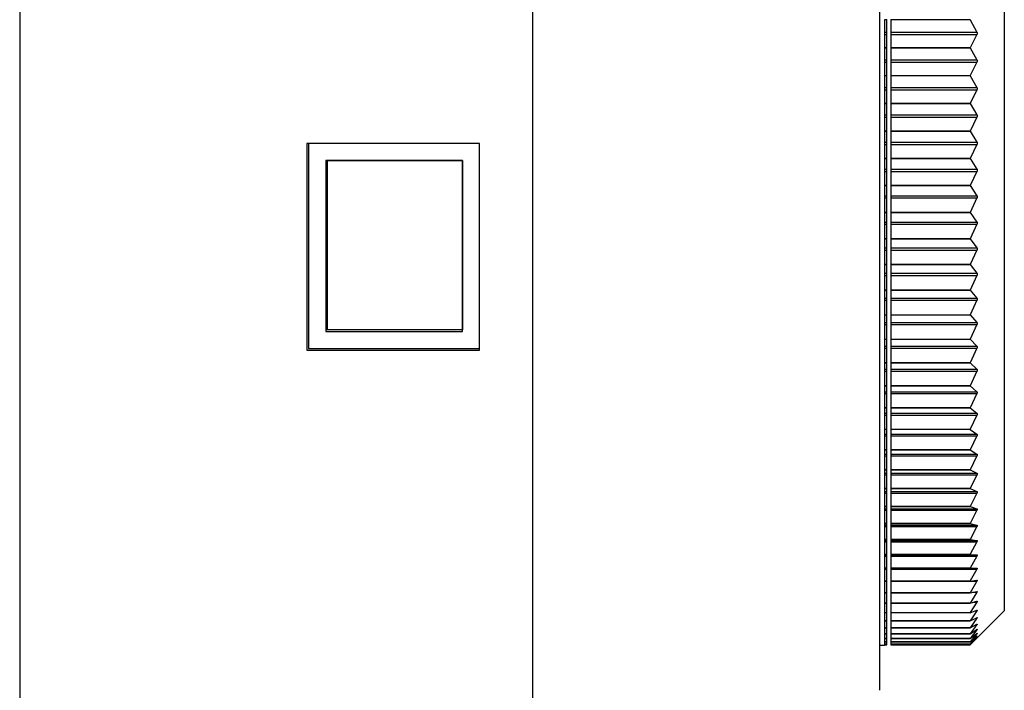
# Model space of a CAD drawing. Header units: millimetres. Extents: x 404 to 1004, y 326 to 593.
# Tile 2 of 14: x 404 to 462, y 370 to 409. Entities that reach past the tile are written whole.
import ezdxf

# ---------------------------------------------------------------- set-up
doc = ezdxf.new("R2010")
doc.units = ezdxf.units.MM

msp = doc.modelspace()

# ---------------------------------------------------------------- linework, layer by layer
at = {"color": 7, "linetype": 'Continuous', "lineweight": 25}
for p, q in [((454.368, 449.914), (454.368, 369.914)), ((461.668, 445.264), (461.668, 392.177)), ((404.068, 415.914), (404.068, 325.914)), ((434.068, 415.914), (434.068, 325.914)), ((454.791, 409.15), (454.668, 409.15)), ((454.668, 409.15), (454.668, 407.515)), ((454.791, 409.15), (454.791, 409.155)), ((454.791, 408.427), (454.791, 409.15)), ((455.023, 409.155), (455.023, 409.15)), ((459.668, 409.15), (455.023, 409.15)), ((455.023, 409.15), (455.023, 408.427)), ((459.668, 409.15), (459.668, 409.155)), ((459.668, 409.15), (460.065, 408.427)), ((454.668, 408.427), (454.791, 408.427)), ((454.791, 408.287), (454.791, 408.427)), ((455.023, 408.427), (460.065, 408.427)), ((455.023, 408.427), (455.023, 408.287)), ((454.668, 408.287), (454.791, 408.287)), ((454.791, 407.515), (454.791, 408.287)), ((455.023, 408.287), (460.065, 408.287)), ((455.023, 408.287), (455.023, 407.515)), ((460.065, 408.287), (459.668, 407.515)), ((454.668, 407.515), (454.791, 407.515)), ((454.791, 407.51), (454.668, 407.51)), ((454.668, 407.51), (454.668, 405.879)), ((454.791, 407.51), (454.791, 407.515)), ((454.791, 406.806), (454.791, 407.51)), ((455.023, 407.515), (459.668, 407.515)), ((455.023, 407.515), (455.023, 407.51)), ((459.668, 407.51), (455.023, 407.51)), ((455.023, 407.51), (455.023, 406.806)), ((459.668, 407.51), (459.668, 407.515)), ((459.668, 407.51), (460.065, 406.806)), ((454.668, 406.806), (454.791, 406.806)), ((454.668, 406.666), (454.791, 406.666)), ((454.791, 406.666), (454.791, 406.806)), ((454.791, 405.879), (454.791, 406.666)), ((455.023, 406.806), (460.065, 406.806)), ((455.023, 406.806), (455.023, 406.666)), ((455.023, 406.666), (460.065, 406.666)), ((455.023, 406.666), (455.023, 405.879)), ((460.065, 406.666), (459.668, 405.879)), ((454.668, 405.879), (454.791, 405.879)), ((454.791, 405.875), (454.668, 405.875)), ((454.668, 405.875), (454.668, 404.251)), ((454.791, 405.875), (454.791, 405.879)), ((454.791, 405.191), (454.791, 405.875)), ((455.023, 405.879), (459.668, 405.879)), ((455.023, 405.879), (455.023, 405.875)), ((459.668, 405.875), (455.023, 405.875)), ((455.023, 405.875), (455.023, 405.191)), ((459.668, 405.875), (459.668, 405.879)), ((459.668, 405.875), (460.065, 405.191)), ((454.668, 405.191), (454.791, 405.191)), ((454.668, 405.052), (454.791, 405.052)), ((454.791, 405.052), (454.791, 405.191)), ((454.791, 404.251), (454.791, 405.052)), ((455.023, 405.191), (460.065, 405.191)), ((455.023, 405.191), (455.023, 405.052)), ((455.023, 405.052), (460.066, 405.052)), ((455.023, 405.052), (455.023, 404.251)), ((460.066, 405.052), (459.668, 404.251)), ((454.668, 404.251), (454.791, 404.251)), ((454.791, 404.248), (454.668, 404.248)), ((454.668, 404.248), (454.668, 402.634)), ((454.791, 404.248), (454.791, 404.251)), ((454.791, 403.585), (454.791, 404.248)), ((455.023, 404.251), (459.668, 404.251)), ((455.023, 404.251), (455.023, 404.248)), ((459.668, 404.248), (455.023, 404.248)), ((455.023, 404.248), (455.023, 403.585)), ((459.668, 404.248), (459.668, 404.251)), ((459.668, 404.248), (460.065, 403.585)), ((454.668, 403.585), (454.791, 403.585)), ((454.668, 403.447), (454.791, 403.447)), ((454.791, 403.447), (454.791, 403.585)), ((454.791, 402.634), (454.791, 403.447)), ((455.023, 403.585), (460.065, 403.585)), ((455.023, 403.585), (455.023, 403.447)), ((455.023, 403.447), (460.066, 403.447)), ((455.023, 403.447), (455.023, 402.634)), ((460.066, 403.447), (459.668, 402.634)), ((454.668, 402.634), (454.791, 402.634)), ((454.791, 402.632), (454.668, 402.632)), ((454.668, 402.632), (454.668, 401.031)), ((454.791, 402.632), (454.791, 402.634)), ((454.791, 401.992), (454.791, 402.632)), ((455.023, 402.634), (459.668, 402.634)), ((455.023, 402.634), (455.023, 402.632)), ((459.668, 402.632), (455.023, 402.632)), ((455.023, 402.632), (455.023, 401.992)), ((459.668, 402.632), (459.668, 402.634)), ((459.668, 402.632), (460.065, 401.992)), ((420.868, 401.914), (420.868, 389.814)), ((420.968, 401.914), (420.868, 401.914)), ((430.968, 401.914), (420.968, 401.914)), ((420.968, 401.914), (420.968, 389.914)), ((430.968, 389.914), (430.968, 401.914)), ((454.668, 401.992), (454.791, 401.992)), ((454.668, 401.855), (454.791, 401.855)), ((454.791, 401.855), (454.791, 401.992)), ((454.791, 401.031), (454.791, 401.855)), ((455.023, 401.992), (460.065, 401.992)), ((455.023, 401.992), (455.023, 401.855)), ((455.023, 401.855), (460.066, 401.855)), ((455.023, 401.855), (455.023, 401.031)), ((460.066, 401.855), (459.668, 401.031)), ((421.968, 400.914), (421.968, 390.914)), ((429.968, 400.914), (421.968, 400.914)), ((422.068, 391.014), (422.068, 400.914)), ((422.068, 400.914), (429.968, 400.914)), ((429.968, 400.914), (429.968, 391.014)), ((429.968, 390.914), (429.968, 400.914)), ((454.668, 401.031), (454.791, 401.031)), ((454.791, 401.03), (454.668, 401.03)), ((454.668, 401.03), (454.668, 399.446)), ((454.791, 401.03), (454.791, 401.031)), ((454.791, 400.414), (454.791, 401.03)), ((455.023, 401.031), (459.668, 401.031)), ((455.023, 401.031), (455.023, 401.03)), ((459.668, 401.03), (455.023, 401.03)), ((455.023, 401.03), (455.023, 400.414)), ((459.668, 401.03), (459.668, 401.031)), ((459.668, 401.03), (460.066, 400.414)), ((454.668, 400.414), (454.791, 400.414)), ((454.791, 400.278), (454.791, 400.414)), ((455.023, 400.414), (460.066, 400.414)), ((455.023, 400.414), (455.023, 400.278)), ((454.668, 400.278), (454.791, 400.278)), ((454.791, 399.446), (454.791, 400.278)), ((455.023, 400.278), (460.066, 400.278)), ((455.023, 400.278), (455.023, 399.446)), ((460.066, 400.278), (459.668, 399.446)), ((454.668, 399.446), (454.791, 399.446)), ((454.791, 399.445), (454.668, 399.445)), ((454.668, 399.445), (454.668, 397.88)), ((454.791, 399.445), (454.791, 399.446)), ((454.791, 398.854), (454.791, 399.445)), ((455.023, 399.446), (459.668, 399.446)), ((455.023, 399.446), (455.023, 399.445)), ((459.668, 399.445), (455.023, 399.445)), ((455.023, 399.445), (455.023, 398.854)), ((459.668, 399.445), (459.668, 399.446)), ((459.668, 399.445), (460.066, 398.854)), ((454.668, 398.854), (454.791, 398.854)), ((454.668, 398.72), (454.791, 398.72)), ((454.791, 398.72), (454.791, 398.854)), ((454.791, 397.88), (454.791, 398.72)), ((455.023, 398.854), (460.066, 398.854)), ((455.023, 398.854), (455.023, 398.72)), ((455.023, 398.72), (460.066, 398.72)), ((455.023, 398.72), (455.023, 397.88)), ((460.066, 398.72), (459.668, 397.88)), ((454.668, 397.88), (454.791, 397.88)), ((454.791, 397.88), (454.668, 397.88)), ((454.668, 397.88), (454.668, 396.338)), ((454.791, 397.88), (454.791, 397.88)), ((454.791, 397.315), (454.791, 397.88)), ((455.023, 397.88), (459.668, 397.88)), ((459.668, 397.88), (455.023, 397.88)), ((455.023, 397.88), (455.023, 397.88)), ((455.023, 397.88), (455.023, 397.315)), ((459.668, 397.88), (460.066, 397.315)), ((459.668, 397.88), (459.668, 397.88)), ((454.668, 397.315), (454.791, 397.315)), ((454.668, 397.184), (454.791, 397.184)), ((454.791, 397.184), (454.791, 397.315)), ((454.791, 396.338), (454.791, 397.184)), ((455.023, 397.315), (460.066, 397.315)), ((455.023, 397.315), (455.023, 397.184)), ((455.023, 397.184), (460.066, 397.184)), ((455.023, 397.184), (455.023, 396.338)), ((460.066, 397.184), (459.668, 396.338)), ((454.668, 396.338), (454.791, 396.338)), ((454.791, 396.338), (454.668, 396.338)), ((454.668, 396.338), (454.668, 394.822)), ((454.791, 396.338), (454.791, 396.338)), ((454.791, 395.801), (454.791, 396.338)), ((455.023, 396.338), (459.668, 396.338)), ((459.668, 396.338), (455.023, 396.338)), ((455.023, 396.338), (455.023, 396.338)), ((455.023, 396.338), (455.023, 395.801)), ((459.668, 396.338), (460.066, 395.801)), ((459.668, 396.338), (459.668, 396.338)), ((454.668, 395.801), (454.791, 395.801)), ((454.791, 395.672), (454.791, 395.801)), ((455.023, 395.801), (460.066, 395.801)), ((455.023, 395.801), (455.023, 395.672)), ((454.668, 395.672), (454.791, 395.672)), ((454.791, 394.822), (454.791, 395.672)), ((455.023, 395.672), (460.066, 395.672)), ((455.023, 395.672), (455.023, 394.822)), ((460.066, 395.672), (459.668, 394.822)), ((454.668, 394.822), (454.791, 394.822)), ((454.791, 394.822), (454.668, 394.822)), ((454.668, 394.822), (454.668, 393.336)), ((454.791, 394.822), (454.791, 394.822)), ((454.791, 394.314), (454.791, 394.822)), ((455.023, 394.822), (459.668, 394.822)), ((459.668, 394.822), (455.023, 394.822)), ((455.023, 394.822), (455.023, 394.822)), ((455.023, 394.822), (455.023, 394.314)), ((459.668, 394.822), (460.066, 394.314)), ((459.668, 394.822), (459.668, 394.822)), ((454.668, 394.314), (454.791, 394.314)), ((454.668, 394.187), (454.791, 394.187)), ((454.791, 394.187), (454.791, 394.314)), ((454.791, 393.336), (454.791, 394.187)), ((455.023, 394.314), (460.066, 394.314)), ((455.023, 394.314), (455.023, 394.187)), ((455.023, 394.187), (460.066, 394.187)), ((455.023, 394.187), (455.023, 393.336)), ((460.066, 394.187), (459.668, 393.336)), ((454.668, 393.336), (454.791, 393.336)), ((454.791, 393.336), (454.668, 393.336)), ((454.668, 393.336), (454.668, 391.881)), ((454.668, 392.857), (454.791, 392.857)), ((454.791, 393.336), (454.791, 393.336)), ((454.791, 392.857), (454.791, 393.336)), ((454.791, 392.733), (454.791, 392.857)), ((455.023, 393.336), (459.668, 393.336)), ((459.668, 393.336), (455.023, 393.336)), ((455.023, 393.336), (455.023, 392.857)), ((455.023, 393.336), (455.023, 393.336)), ((455.023, 392.857), (460.066, 392.857)), ((455.023, 392.857), (455.023, 392.733)), ((459.668, 393.336), (460.066, 392.857)), ((454.668, 392.733), (454.791, 392.733)), ((454.791, 391.881), (454.791, 392.733)), ((455.023, 392.733), (460.067, 392.733)), ((455.023, 392.733), (455.023, 391.881)), ((460.067, 392.733), (459.668, 391.881)), ((454.668, 391.881), (454.668, 390.461)), ((454.668, 391.881), (454.791, 391.881)), ((454.791, 391.434), (454.791, 391.881)), ((455.023, 391.881), (459.668, 391.881)), ((455.023, 391.881), (455.023, 391.434)), ((459.668, 391.881), (460.066, 391.434)), ((461.668, 392.177), (461.668, 374.564)), ((454.668, 391.434), (454.791, 391.434)), ((454.668, 391.313), (454.791, 391.313)), ((454.791, 391.313), (454.791, 391.434)), ((454.791, 390.461), (454.791, 391.313)), ((455.023, 391.434), (460.066, 391.434)), ((455.023, 391.434), (455.023, 391.313)), ((455.023, 391.313), (460.067, 391.313)), ((455.023, 391.313), (455.023, 390.461)), ((460.067, 391.313), (459.668, 390.461)), ((422.068, 391.014), (421.968, 391.014)), ((421.968, 390.914), (429.968, 390.914)), ((429.968, 391.014), (422.068, 391.014)), ((454.668, 390.461), (454.668, 389.079)), ((454.668, 390.461), (454.791, 390.461)), ((454.668, 390.045), (454.791, 390.045)), ((454.791, 390.045), (454.791, 390.461)), ((454.791, 389.928), (454.791, 390.045)), ((455.023, 390.461), (459.668, 390.461)), ((455.023, 390.461), (455.023, 390.045)), ((455.023, 390.045), (460.066, 390.045)), ((455.023, 390.045), (455.023, 389.928)), ((459.668, 390.461), (460.066, 390.045)), ((420.868, 389.814), (430.968, 389.814)), ((420.968, 389.914), (430.968, 389.914)), ((430.968, 389.814), (430.968, 389.914)), ((454.668, 389.928), (454.791, 389.928)), ((454.791, 389.079), (454.791, 389.928)), ((455.023, 389.928), (460.067, 389.928)), ((455.023, 389.928), (455.023, 389.079)), ((460.067, 389.928), (459.668, 389.079)), ((454.668, 389.079), (454.791, 389.079)), ((454.791, 389.079), (454.668, 389.079)), ((454.668, 389.079), (454.668, 387.737)), ((454.791, 389.079), (454.791, 389.079)), ((454.791, 388.696), (454.791, 389.079)), ((455.023, 389.079), (459.668, 389.079)), ((459.668, 389.079), (455.023, 389.079)), ((455.023, 389.079), (455.023, 389.079)), ((455.023, 389.079), (455.023, 388.696)), ((459.668, 389.079), (460.066, 388.696)), ((454.668, 388.696), (454.791, 388.696)), ((454.668, 388.581), (454.791, 388.581)), ((454.791, 388.581), (454.791, 388.696)), ((454.791, 387.737), (454.791, 388.581)), ((455.023, 388.696), (460.066, 388.696)), ((455.023, 388.696), (455.023, 388.581)), ((455.023, 388.581), (460.066, 388.581)), ((455.023, 388.581), (455.023, 387.737)), ((460.066, 388.581), (459.668, 387.737)), ((454.668, 387.737), (454.791, 387.737)), ((454.791, 387.737), (454.668, 387.737)), ((454.668, 387.737), (454.668, 386.438)), ((454.791, 387.737), (454.791, 387.737)), ((454.791, 387.387), (454.791, 387.737)), ((455.023, 387.737), (459.668, 387.737)), ((459.668, 387.737), (455.023, 387.737)), ((455.023, 387.737), (455.023, 387.737)), ((455.023, 387.737), (455.023, 387.387)), ((459.668, 387.737), (460.066, 387.387)), ((459.668, 387.737), (459.668, 387.737)), ((454.668, 387.387), (454.791, 387.387)), ((454.668, 387.276), (454.791, 387.276)), ((454.791, 387.276), (454.791, 387.387)), ((454.791, 386.438), (454.791, 387.276)), ((455.023, 387.387), (460.066, 387.387)), ((455.023, 387.387), (455.023, 387.276)), ((455.023, 387.276), (460.066, 387.276)), ((455.023, 387.276), (455.023, 386.438)), ((460.066, 387.276), (459.668, 386.438)), ((454.668, 386.438), (454.791, 386.438)), ((454.791, 386.438), (454.668, 386.438)), ((454.668, 386.438), (454.668, 385.185)), ((454.668, 386.122), (454.791, 386.122)), ((454.668, 386.015), (454.791, 386.015)), ((454.791, 386.438), (454.791, 386.438)), ((454.791, 386.122), (454.791, 386.438)), ((454.791, 386.015), (454.791, 386.122)), ((454.791, 385.185), (454.791, 386.015)), ((455.023, 386.438), (459.668, 386.438)), ((459.668, 386.438), (455.023, 386.438)), ((455.023, 386.438), (455.023, 386.438)), ((455.023, 386.438), (455.023, 386.122)), ((455.023, 386.122), (460.066, 386.122)), ((455.023, 386.122), (455.023, 386.015)), ((455.023, 386.015), (460.066, 386.015)), ((455.023, 386.015), (455.023, 385.185)), ((459.668, 386.438), (460.066, 386.122)), ((459.668, 386.438), (459.668, 386.438)), ((460.066, 386.015), (459.668, 385.185)), ((454.668, 385.185), (454.791, 385.185)), ((454.791, 385.184), (454.668, 385.184)), ((454.668, 385.184), (454.668, 383.979)), ((454.668, 384.902), (454.791, 384.902)), ((454.668, 384.799), (454.791, 384.799)), ((454.791, 385.184), (454.791, 385.185)), ((454.791, 384.902), (454.791, 385.184)), ((454.791, 384.799), (454.791, 384.902)), ((454.791, 383.979), (454.791, 384.799)), ((455.023, 385.185), (459.668, 385.185)), ((455.023, 385.185), (455.023, 385.184)), ((459.668, 385.184), (455.023, 385.184)), ((455.023, 385.184), (455.023, 384.902)), ((455.023, 384.902), (460.066, 384.902)), ((455.023, 384.902), (455.023, 384.799)), ((455.023, 384.799), (460.066, 384.799)), ((455.023, 384.799), (455.023, 383.979)), ((459.668, 385.184), (459.668, 385.185)), ((459.668, 385.184), (460.066, 384.902)), ((460.066, 384.799), (459.668, 383.979)), ((454.668, 383.979), (454.791, 383.979)), ((454.791, 383.978), (454.668, 383.978)), ((454.668, 383.978), (454.668, 382.823)), ((454.668, 383.731), (454.791, 383.731)), ((454.668, 383.633), (454.791, 383.633)), ((454.791, 383.978), (454.791, 383.979)), ((454.791, 383.731), (454.791, 383.978)), ((454.791, 383.633), (454.791, 383.731)), ((454.791, 382.823), (454.791, 383.633)), ((455.023, 383.979), (459.668, 383.979)), ((455.023, 383.979), (455.023, 383.978)), ((459.668, 383.978), (455.023, 383.978)), ((455.023, 383.978), (455.023, 383.731)), ((455.023, 383.731), (460.066, 383.731)), ((455.023, 383.731), (455.023, 383.633)), ((455.023, 383.633), (460.066, 383.633)), ((455.023, 383.633), (455.023, 382.823)), ((459.668, 383.978), (459.668, 383.979)), ((459.668, 383.978), (460.066, 383.731)), ((460.066, 383.633), (459.668, 382.823)), ((454.668, 382.823), (454.791, 382.823)), ((454.791, 382.822), (454.668, 382.822)), ((454.668, 382.822), (454.668, 381.72)), ((454.668, 382.61), (454.791, 382.61)), ((454.668, 382.517), (454.791, 382.517)), ((454.791, 382.822), (454.791, 382.823)), ((454.791, 382.61), (454.791, 382.822)), ((454.791, 382.517), (454.791, 382.61)), ((454.791, 381.72), (454.791, 382.517)), ((455.023, 382.823), (459.668, 382.823)), ((455.023, 382.823), (455.023, 382.822)), ((459.668, 382.822), (455.023, 382.822)), ((455.023, 382.822), (455.023, 382.61)), ((455.023, 382.61), (460.065, 382.61)), ((455.023, 382.61), (455.023, 382.517)), ((455.023, 382.517), (460.066, 382.517)), ((455.023, 382.517), (455.023, 381.72)), ((459.668, 382.822), (459.668, 382.823)), ((459.668, 382.822), (460.065, 382.61)), ((460.066, 382.517), (459.668, 381.72)), ((454.668, 381.72), (454.791, 381.72)), ((454.791, 381.718), (454.668, 381.718)), ((454.668, 381.718), (454.668, 380.671)), ((454.668, 381.543), (454.791, 381.543)), ((454.668, 381.453), (454.791, 381.453)), ((454.791, 381.718), (454.791, 381.72)), ((454.791, 381.543), (454.791, 381.718)), ((454.791, 381.453), (454.791, 381.543)), ((454.791, 380.671), (454.791, 381.453)), ((455.023, 381.72), (459.668, 381.72)), ((455.023, 381.72), (455.023, 381.718)), ((459.668, 381.718), (455.023, 381.718)), ((455.023, 381.718), (455.023, 381.543)), ((455.023, 381.543), (460.065, 381.543)), ((455.023, 381.543), (455.023, 381.453)), ((455.023, 381.453), (460.066, 381.453)), ((455.023, 381.453), (455.023, 380.671)), ((459.668, 381.718), (459.668, 381.72)), ((459.668, 381.718), (460.065, 381.543)), ((460.066, 381.453), (459.668, 380.671)), ((454.668, 380.671), (454.791, 380.671)), ((454.791, 380.669), (454.668, 380.669)), ((454.668, 380.669), (454.668, 379.679)), ((454.668, 380.53), (454.791, 380.53)), ((454.668, 380.445), (454.791, 380.445)), ((454.791, 380.669), (454.791, 380.671)), ((454.791, 380.53), (454.791, 380.669)), ((454.791, 380.445), (454.791, 380.53)), ((454.791, 379.679), (454.791, 380.445)), ((455.023, 380.671), (459.668, 380.671)), ((455.023, 380.671), (455.023, 380.669)), ((459.668, 380.669), (455.023, 380.669)), ((455.023, 380.669), (455.023, 380.53)), ((455.023, 380.53), (460.065, 380.53)), ((455.023, 380.53), (455.023, 380.445)), ((455.023, 380.445), (460.066, 380.445)), ((455.023, 380.445), (455.023, 379.679)), ((459.668, 380.669), (459.668, 380.671)), ((459.668, 380.669), (460.065, 380.53)), ((460.066, 380.445), (459.668, 379.679)), ((454.668, 379.679), (454.791, 379.679)), ((454.791, 379.676), (454.668, 379.676)), ((454.668, 379.676), (454.668, 378.745)), ((454.791, 379.676), (454.791, 379.679)), ((454.791, 379.573), (454.791, 379.676)), ((455.023, 379.679), (459.668, 379.679)), ((455.023, 379.679), (455.023, 379.676)), ((459.668, 379.676), (455.023, 379.676)), ((455.023, 379.676), (455.023, 379.573)), ((459.668, 379.676), (459.668, 379.679)), ((459.668, 379.676), (460.065, 379.573)), ((454.668, 379.573), (454.791, 379.573)), ((454.668, 379.494), (454.791, 379.494)), ((454.791, 379.494), (454.791, 379.573)), ((454.791, 378.745), (454.791, 379.494)), ((455.023, 379.573), (460.065, 379.573)), ((455.023, 379.573), (455.023, 379.494)), ((455.023, 379.494), (460.065, 379.494)), ((455.023, 379.494), (455.023, 378.745)), ((460.065, 379.494), (459.668, 378.745)), ((454.668, 378.745), (454.791, 378.745)), ((454.791, 378.742), (454.668, 378.742)), ((454.668, 378.742), (454.668, 377.871)), ((454.668, 378.676), (454.791, 378.676)), ((454.668, 378.601), (454.791, 378.601)), ((454.791, 378.742), (454.791, 378.745)), ((454.791, 378.676), (454.791, 378.742)), ((454.791, 378.601), (454.791, 378.676)), ((454.791, 377.871), (454.791, 378.601)), ((455.023, 378.745), (459.668, 378.745)), ((455.023, 378.745), (455.023, 378.742)), ((459.668, 378.742), (455.023, 378.742)), ((455.023, 378.742), (455.023, 378.676)), ((455.023, 378.676), (460.065, 378.676)), ((455.023, 378.676), (455.023, 378.601)), ((455.023, 378.601), (460.065, 378.601)), ((455.023, 378.601), (455.023, 377.871)), ((459.668, 378.742), (459.668, 378.745)), ((459.668, 378.742), (460.065, 378.676)), ((460.065, 378.601), (459.668, 377.871)), ((454.668, 377.871), (454.791, 377.871)), ((454.791, 377.868), (454.668, 377.868)), ((454.668, 377.868), (454.668, 377.059)), ((454.791, 377.868), (454.791, 377.871)), ((454.791, 377.838), (454.791, 377.868)), ((455.023, 377.871), (459.668, 377.871)), ((455.023, 377.871), (455.023, 377.868)), ((459.668, 377.868), (455.023, 377.868)), ((455.023, 377.868), (455.023, 377.838)), ((459.668, 377.868), (459.668, 377.871)), ((459.668, 377.868), (460.064, 377.838)), ((454.668, 377.838), (454.791, 377.838)), ((454.668, 377.769), (454.791, 377.769)), ((454.791, 377.769), (454.791, 377.838)), ((454.791, 377.059), (454.791, 377.769)), ((455.023, 377.838), (460.064, 377.838)), ((455.023, 377.838), (455.023, 377.769)), ((455.023, 377.769), (460.065, 377.769)), ((455.023, 377.769), (455.023, 377.059)), ((460.065, 377.769), (459.668, 377.059)), ((454.668, 377.059), (454.791, 377.059)), ((454.791, 377.056), (454.668, 377.056)), ((454.668, 377.056), (454.668, 376.31)), ((454.668, 376.999), (454.791, 376.999)), ((454.791, 377.056), (454.791, 377.059)), ((454.791, 376.999), (454.791, 377.056)), ((454.791, 376.31), (454.791, 376.999)), ((455.023, 377.059), (459.668, 377.059)), ((455.023, 377.059), (455.023, 377.056)), ((459.668, 377.056), (455.023, 377.056)), ((455.023, 377.056), (455.023, 376.999)), ((455.023, 376.999), (460.065, 376.999)), ((455.023, 376.999), (455.023, 376.31)), ((459.668, 377.056), (460.064, 377.063)), ((459.668, 377.056), (459.668, 377.059)), ((460.065, 376.999), (459.668, 376.31)), ((454.668, 376.31), (454.791, 376.31)), ((454.791, 376.307), (454.668, 376.307)), ((454.668, 376.307), (454.668, 375.627)), ((454.668, 376.293), (454.791, 376.293)), ((454.791, 376.307), (454.791, 376.31)), ((454.791, 376.293), (454.791, 376.307)), ((454.791, 375.627), (454.791, 376.293)), ((455.023, 376.31), (459.668, 376.31)), ((455.023, 376.31), (455.023, 376.307)), ((459.668, 376.307), (455.023, 376.307)), ((455.023, 376.307), (455.023, 376.293)), ((455.023, 376.293), (460.064, 376.293)), ((455.023, 376.293), (455.023, 375.627)), ((459.668, 376.307), (460.064, 376.35)), ((459.668, 376.307), (459.668, 376.31)), ((460.064, 376.293), (459.668, 375.627)), ((454.668, 375.627), (454.791, 375.627)), ((454.791, 375.623), (454.668, 375.623)), ((454.668, 375.623), (454.668, 375.009)), ((454.791, 375.623), (454.791, 375.627)), ((454.791, 375.009), (454.791, 375.623)), ((455.023, 375.627), (459.668, 375.627)), ((455.023, 375.627), (455.023, 375.623)), ((459.668, 375.623), (455.023, 375.623)), ((455.023, 375.623), (455.023, 375.009)), ((459.668, 375.623), (460.063, 375.703)), ((460.064, 375.651), (459.668, 375.009)), ((459.668, 375.623), (459.668, 375.627)), ((454.668, 375.009), (454.791, 375.009)), ((454.791, 375.006), (454.668, 375.006)), ((454.668, 375.006), (454.668, 374.459)), ((454.791, 375.006), (454.791, 375.009)), ((454.791, 374.459), (454.791, 375.006)), ((455.023, 375.009), (459.668, 375.009)), ((455.023, 375.009), (455.023, 375.006)), ((459.668, 375.006), (455.023, 375.006)), ((455.023, 375.006), (455.023, 374.459)), ((459.668, 375.006), (460.063, 375.122)), ((460.064, 375.075), (459.668, 374.459)), ((459.668, 375.006), (459.668, 375.009)), ((454.668, 374.459), (454.791, 374.459)), ((454.791, 374.456), (454.668, 374.456)), ((454.668, 374.456), (454.668, 373.977)), ((454.791, 374.456), (454.791, 374.459)), ((454.791, 373.977), (454.791, 374.456)), ((455.023, 374.459), (459.668, 374.459)), ((455.023, 374.459), (455.023, 374.456)), ((459.668, 374.456), (455.023, 374.456)), ((455.023, 374.456), (455.023, 373.977)), ((459.668, 374.456), (460.063, 374.608)), ((460.063, 374.567), (459.668, 373.977)), ((459.668, 374.456), (459.668, 374.459)), ((459.907, 372.803), (461.668, 374.564)), ((454.668, 373.977), (454.791, 373.977)), ((454.791, 373.974), (454.668, 373.974)), ((454.668, 373.974), (454.668, 373.565)), ((454.791, 373.974), (454.791, 373.977)), ((454.791, 373.565), (454.791, 373.974)), ((455.023, 373.977), (459.668, 373.977)), ((455.023, 373.977), (455.023, 373.974)), ((459.668, 373.974), (455.023, 373.974)), ((455.023, 373.974), (455.023, 373.565)), ((459.668, 373.974), (460.062, 374.162)), ((460.063, 374.127), (459.668, 373.565)), ((459.668, 373.974), (459.668, 373.977)), ((454.668, 373.565), (454.791, 373.565)), ((454.791, 373.562), (454.668, 373.562)), ((454.668, 373.562), (454.668, 373.223)), ((454.791, 373.562), (454.791, 373.565)), ((454.791, 373.223), (454.791, 373.562)), ((455.023, 373.565), (459.668, 373.565)), ((455.023, 373.565), (455.023, 373.562)), ((459.668, 373.562), (455.023, 373.562)), ((455.023, 373.562), (455.023, 373.223)), ((459.668, 373.562), (460.062, 373.785)), ((460.063, 373.756), (459.668, 373.223)), ((459.668, 373.562), (459.668, 373.565)), ((459.668, 373.22), (460.062, 373.478)), ((460.062, 373.455), (459.668, 372.952)), ((454.668, 373.223), (454.791, 373.223)), ((454.791, 373.22), (454.668, 373.22)), ((454.668, 373.22), (454.668, 372.952)), ((454.668, 372.952), (454.791, 372.952)), ((454.791, 372.949), (454.668, 372.949)), ((454.668, 372.949), (454.668, 372.752)), ((454.668, 372.752), (454.791, 372.752)), ((454.791, 372.75), (454.668, 372.75)), ((454.668, 372.75), (454.668, 372.623)), ((454.791, 373.22), (454.791, 373.223)), ((454.791, 372.952), (454.791, 373.22)), ((454.791, 372.949), (454.791, 372.952)), ((454.791, 372.752), (454.791, 372.949)), ((454.791, 372.75), (454.791, 372.752)), ((454.791, 372.623), (454.791, 372.75)), ((455.023, 373.223), (459.668, 373.223)), ((455.023, 373.223), (455.023, 373.22)), ((459.668, 373.22), (455.023, 373.22)), ((455.023, 373.22), (455.023, 372.952)), ((455.023, 372.952), (459.668, 372.952)), ((455.023, 372.952), (455.023, 372.949)), ((459.668, 372.949), (455.023, 372.949)), ((455.023, 372.949), (455.023, 372.752)), ((455.023, 372.752), (459.668, 372.752)), ((455.023, 372.752), (455.023, 372.75)), ((459.668, 372.75), (455.023, 372.75)), ((455.023, 372.75), (455.023, 372.623)), ((459.668, 372.949), (460.061, 373.241)), ((460.062, 373.225), (459.668, 372.752)), ((459.668, 373.22), (459.668, 373.223)), ((459.668, 372.75), (460.061, 373.075)), ((460.061, 373.065), (459.668, 372.623)), ((459.668, 372.622), (460.06, 372.98)), ((460.061, 372.976), (459.668, 372.567)), ((459.668, 372.949), (459.668, 372.952)), ((459.668, 372.567), (459.906, 372.804)), ((459.668, 372.75), (459.668, 372.752)), ((454.368, 372.564), (454.668, 372.564)), ((454.668, 372.623), (454.791, 372.623)), ((454.791, 372.622), (454.668, 372.622)), ((454.668, 372.622), (454.668, 372.567)), ((454.668, 372.567), (454.791, 372.567)), ((454.791, 372.567), (454.668, 372.567)), ((454.668, 372.567), (454.668, 372.564)), ((454.791, 372.622), (454.791, 372.623)), ((454.791, 372.567), (454.791, 372.622)), ((454.791, 372.567), (454.791, 372.567)), ((455.023, 372.623), (459.668, 372.623)), ((455.023, 372.623), (455.023, 372.622)), ((459.668, 372.622), (455.023, 372.622)), ((455.023, 372.622), (455.023, 372.567)), ((455.023, 372.567), (459.668, 372.567)), ((459.668, 372.567), (455.023, 372.567)), ((455.023, 372.567), (455.023, 372.567)), ((459.668, 372.622), (459.668, 372.623)), ((459.668, 372.567), (459.668, 372.567))]:
    msp.add_line(p, q, dxfattribs=at)
at = {"color": 8, "linetype": 'Continuous', "lineweight": 25}
for p, q in [((459.805, 375.651), (460.064, 375.651)), ((459.905, 375.075), (460.064, 375.075)), ((459.957, 374.567), (460.063, 374.567)), ((459.99, 374.127), (460.063, 374.127)), ((460.011, 373.756), (460.063, 373.756)), ((460.027, 373.455), (460.062, 373.455)), ((460.039, 373.225), (460.062, 373.225)), ((460.048, 373.065), (460.061, 373.065))]:
    msp.add_line(p, q, dxfattribs=at)
at = {"color": 7, "linetype": 'Continuous', "lineweight": 25}
for points, knots in [([(460.065, 408.427), (460.07, 408.416), (460.08, 408.393), (460.084, 408.354), (460.078, 408.317), (460.069, 408.296), (460.065, 408.287)], [0, 0, 0, 0, 0.264041, 0.530891, 0.777299, 1, 1, 1, 1]), ([(460.065, 406.806), (460.07, 406.795), (460.08, 406.773), (460.084, 406.734), (460.079, 406.697), (460.07, 406.676), (460.065, 406.666)], [0, 0, 0, 0, 0.264038, 0.530886, 0.777293, 1, 1, 1, 1]), ([(460.065, 405.191), (460.07, 405.18), (460.08, 405.159), (460.084, 405.12), (460.079, 405.083), (460.07, 405.062), (460.066, 405.052)], [0, 0, 0, 0, 0.264032, 0.530879, 0.777285, 1, 1, 1, 1]), ([(460.065, 403.585), (460.07, 403.575), (460.08, 403.554), (460.084, 403.516), (460.079, 403.479), (460.07, 403.457), (460.066, 403.447)], [0, 0, 0, 0, 0.264024, 0.53087, 0.777276, 1, 1, 1, 1]), ([(460.065, 401.992), (460.07, 401.982), (460.08, 401.962), (460.084, 401.924), (460.079, 401.887), (460.07, 401.865), (460.066, 401.855)], [0, 0, 0, 0, 0.264013, 0.530858, 0.777264, 1, 1, 1, 1]), ([(460.066, 400.414), (460.071, 400.404), (460.081, 400.385), (460.085, 400.347), (460.079, 400.31), (460.07, 400.289), (460.066, 400.278)], [0, 0, 0, 0, 0.2639998, 0.5308445, 0.7772502, 1, 1, 1, 1]), ([(460.066, 398.854), (460.071, 398.844), (460.081, 398.826), (460.085, 398.789), (460.079, 398.752), (460.07, 398.731), (460.066, 398.72)], [0, 0, 0, 0, 0.2639838, 0.5308285, 0.7772343, 1, 1, 1, 1]), ([(460.066, 397.315), (460.071, 397.306), (460.081, 397.288), (460.085, 397.253), (460.079, 397.216), (460.071, 397.194), (460.066, 397.184)], [0, 0, 0, 0, 0.263965, 0.53081, 0.777216, 1, 1, 1, 1]), ([(460.066, 395.801), (460.071, 395.793), (460.081, 395.775), (460.085, 395.74), (460.08, 395.704), (460.071, 395.682), (460.066, 395.672)], [0, 0, 0, 0, 0.263943, 0.530789, 0.777196, 1, 1, 1, 1]), ([(460.066, 394.314), (460.071, 394.306), (460.081, 394.29), (460.085, 394.255), (460.08, 394.22), (460.071, 394.198), (460.066, 394.187)], [0, 0, 0, 0, 0.263918, 0.530766, 0.777173, 1, 1, 1, 1]), ([(460.066, 392.857), (460.071, 392.85), (460.081, 392.834), (460.085, 392.801), (460.08, 392.766), (460.071, 392.744), (460.067, 392.733)], [0, 0, 0, 0, 0.263889, 0.530739, 0.777147, 1, 1, 1, 1]), ([(460.066, 391.434), (460.071, 391.426), (460.081, 391.412), (460.085, 391.379), (460.08, 391.345), (460.071, 391.323), (460.067, 391.313)], [0, 0, 0, 0, 0.263856, 0.530709, 0.777119, 1, 1, 1, 1]), ([(460.066, 390.045), (460.071, 390.039), (460.081, 390.025), (460.085, 389.994), (460.08, 389.96), (460.071, 389.938), (460.067, 389.928)], [0, 0, 0, 0, 0.263819, 0.530676, 0.777087, 1, 1, 1, 1]), ([(460.066, 388.696), (460.071, 388.689), (460.081, 388.676), (460.085, 388.646), (460.08, 388.613), (460.071, 388.592), (460.066, 388.581)], [0, 0, 0, 0, 0.263778, 0.530639, 0.777052, 1, 1, 1, 1]), ([(460.066, 387.387), (460.071, 387.381), (460.081, 387.369), (460.085, 387.34), (460.08, 387.308), (460.071, 387.286), (460.066, 387.276)], [0, 0, 0, 0, 0.263731, 0.530597, 0.777013, 1, 1, 1, 1]), ([(460.066, 386.122), (460.071, 386.116), (460.081, 386.105), (460.085, 386.077), (460.079, 386.046), (460.071, 386.025), (460.066, 386.015)], [0, 0, 0, 0, 0.2636783, 0.5305512, 0.776969, 1, 1, 1, 1]), ([(460.066, 384.902), (460.071, 384.897), (460.081, 384.887), (460.085, 384.861), (460.079, 384.83), (460.07, 384.809), (460.066, 384.799)], [0, 0, 0, 0, 0.263619, 0.530499, 0.77692, 1, 1, 1, 1]), ([(460.066, 383.731), (460.071, 383.727), (460.081, 383.718), (460.085, 383.693), (460.079, 383.663), (460.07, 383.642), (460.066, 383.633)], [0, 0, 0, 0, 0.263552, 0.530441, 0.776866, 1, 1, 1, 1]), ([(460.065, 382.61), (460.07, 382.607), (460.08, 382.599), (460.084, 382.575), (460.079, 382.546), (460.07, 382.526), (460.066, 382.517)], [0, 0, 0, 0, 0.263476, 0.5303756, 0.7768049, 1, 1, 1, 1]), ([(460.065, 381.543), (460.07, 381.539), (460.08, 381.532), (460.084, 381.51), (460.079, 381.482), (460.07, 381.463), (460.066, 381.453)], [0, 0, 0, 0, 0.263564, 0.530446, 0.776868, 1, 1, 1, 1]), ([(460.065, 380.53), (460.07, 380.527), (460.08, 380.521), (460.084, 380.5), (460.079, 380.474), (460.07, 380.454), (460.066, 380.445)], [0, 0, 0, 0, 0.263625, 0.530494, 0.77691, 1, 1, 1, 1]), ([(460.065, 379.573), (460.07, 379.571), (460.08, 379.566), (460.084, 379.547), (460.079, 379.521), (460.07, 379.503), (460.065, 379.494)], [0, 0, 0, 0, 0.263678, 0.530536, 0.776947, 1, 1, 1, 1]), ([(460.065, 378.676), (460.07, 378.674), (460.08, 378.67), (460.084, 378.652), (460.078, 378.628), (460.069, 378.61), (460.065, 378.601)], [0, 0, 0, 0, 0.263725, 0.530572, 0.776979, 1, 1, 1, 1]), ([(460.064, 377.838), (460.069, 377.837), (460.079, 377.834), (460.083, 377.818), (460.078, 377.795), (460.069, 377.778), (460.065, 377.769)], [0, 0, 0, 0, 0.263766, 0.530604, 0.777007, 1, 1, 1, 1]), ([(460.064, 377.063), (460.069, 377.062), (460.079, 377.06), (460.083, 377.046), (460.078, 377.024), (460.069, 377.007), (460.065, 376.999)], [0, 0, 0, 0, 0.2638025, 0.5306316, 0.7770306, 1, 1, 1, 1]), ([(460.064, 376.35), (460.069, 376.35), (460.079, 376.35), (460.083, 376.337), (460.077, 376.317), (460.069, 376.3), (460.064, 376.293)], [0, 0, 0, 0, 0.263834, 0.530656, 0.777051, 1, 1, 1, 1]), ([(460.063, 375.703), (460.068, 375.704), (460.079, 375.704), (460.082, 375.693), (460.077, 375.674), (460.068, 375.658), (460.064, 375.651)], [0, 0, 0, 0, 0.263862, 0.530676, 0.777069, 1, 1, 1, 1]), ([(460.063, 375.122), (460.068, 375.123), (460.078, 375.125), (460.082, 375.115), (460.077, 375.098), (460.068, 375.083), (460.064, 375.075)], [0, 0, 0, 0, 0.263886, 0.530694, 0.777084, 1, 1, 1, 1]), ([(460.063, 374.608), (460.068, 374.609), (460.078, 374.612), (460.082, 374.604), (460.076, 374.588), (460.068, 374.574), (460.063, 374.567)], [0, 0, 0, 0, 0.263906, 0.530709, 0.777097, 1, 1, 1, 1]), ([(460.062, 374.162), (460.067, 374.164), (460.077, 374.168), (460.081, 374.162), (460.076, 374.147), (460.067, 374.134), (460.063, 374.127)], [0, 0, 0, 0, 0.263924, 0.530722, 0.777107, 1, 1, 1, 1]), ([(460.061, 373.241), (460.066, 373.245), (460.076, 373.252), (460.08, 373.251), (460.075, 373.241), (460.066, 373.23), (460.062, 373.225)], [0, 0, 0, 0, 0.2639593, 0.5307458, 0.7771266, 1, 1, 1, 1]), ([(460.062, 373.785), (460.067, 373.788), (460.077, 373.793), (460.081, 373.788), (460.076, 373.775), (460.067, 373.762), (460.063, 373.756)], [0, 0, 0, 0, 0.263938, 0.530732, 0.777116, 1, 1, 1, 1]), ([(460.062, 373.478), (460.067, 373.481), (460.077, 373.487), (460.081, 373.484), (460.075, 373.473), (460.066, 373.461), (460.062, 373.455)], [0, 0, 0, 0, 0.2639501, 0.5307399, 0.777122, 1, 1, 1, 1]), ([(460.06, 372.98), (460.065, 372.985), (460.075, 372.994), (460.079, 372.997), (460.074, 372.99), (460.065, 372.981), (460.061, 372.976)], [0, 0, 0, 0, 0.26397, 0.530752, 0.77713, 1, 1, 1, 1]), ([(460.061, 373.075), (460.066, 373.079), (460.076, 373.087), (460.08, 373.088), (460.074, 373.08), (460.066, 373.07), (460.061, 373.065)], [0, 0, 0, 0, 0.263966, 0.53075, 0.777129, 1, 1, 1, 1])]:
    msp.add_open_spline(points, degree=3, knots=knots, dxfattribs=at)

doc.saveas('drawing.dxf')
